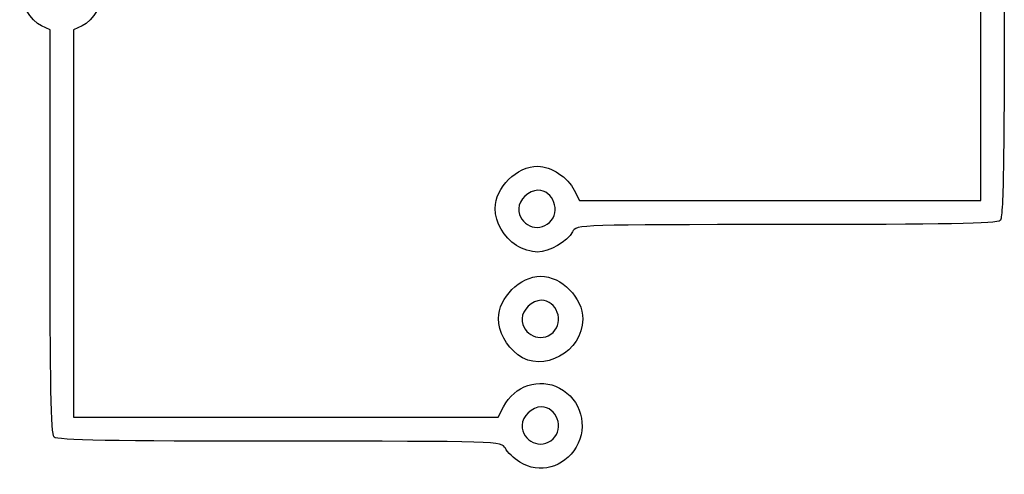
# Model space of a CAD drawing. Header units: millimetres. Extents: x 13 to 91, y 16 to 144.
# Tile 2 of 16: x 17 to 40, y 36 to 46. Entities that reach past the tile are written whole.
import ezdxf

# ---------------------------------------------------------------- set-up
doc = ezdxf.new("R2010")
doc.units = ezdxf.units.MM
doc.layers.add('Layer_1', color=7, linetype='CONTINUOUS')

msp = doc.modelspace()

# ---------------------------------------------------------------- linework, layer by layer
at = {"layer": 'Layer_1', "color": 7}
for points in [[(29.937906, 42.295792), (30.063152, 42.048515), (34.794947, 42.048515), (39.526742, 42.048515), (39.526742, 47.315356), (39.526742, 52.582197), (39.327658, 52.674806)], [(17.568099, 41.320663), (17.568099, 46.083885), (17.369015, 46.176494)], [(18.324105, 46.176494), (18.125021, 46.083885), (18.125021, 41.50749), (18.125021, 36.931094), (23.135277, 36.931094), (28.145533, 36.931094), (28.270779, 37.178371)], [(29.436209, 38.933793), (29.436209, 38.933443)], [(28.604863, 38.404221), (28.604863, 38.403872)]]:
    msp.add_lwpolyline(points, dxfattribs=at)
for points in [[(29.356649, 41.533118)], [(28.571173, 40.989249)], [(29.436209, 36.415697)], [(28.651948, 35.871073)]]:
    msp.add_lwpolyline(points, close=True, dxfattribs=at)
for points in [[(17.369015, 46.176494), (17.11254, 46.295804), (16.852651, 46.732466), (16.852651, 47.044092)], [(18.840469, 47.044092), (18.840469, 46.732466), (18.58058, 46.295804), (18.324105, 46.176494)], [(40.083664, 47.12853), (40.083664, 42.995092), (40.060552, 41.651265), (39.988191, 41.577387)], [(28.070356, 41.861713), (28.071004, 42.357347), (28.580571, 42.861186), (29.080501, 42.860503)], [(29.080501, 42.860503), (29.384025, 42.860089), (29.786282, 42.595153), (29.937906, 42.295792)], [(29.078386, 42.292202), (28.865466, 42.292202), (28.626981, 42.063632), (28.626981, 41.85956)], [(29.356649, 41.533118), (29.62891, 41.784675), (29.442864, 42.292202), (29.078386, 42.292202)], [(28.571173, 40.989249), (28.277599, 41.172006), (28.069927, 41.533792), (28.070356, 41.861713)], [(28.626981, 41.85956), (28.626981, 41.47023), (29.072748, 41.270805), (29.356649, 41.533118)], [(34.938911, 41.479913), (30.023502, 41.479913), (29.984427, 41.478288), (29.897667, 41.313109)], [(39.988191, 41.577387), (39.915983, 41.503631), (38.685793, 41.479913), (34.938911, 41.479913)], [(17.663571, 36.459967), (17.591486, 36.53356), (17.568099, 37.724238), (17.568099, 41.320663)], [(29.897667, 41.313109), (29.774558, 41.078252), (29.347032, 40.830691), (29.064562, 40.830691)], [(29.064562, 40.830691), (28.933288, 40.830691), (28.711263, 40.90201), (28.571173, 40.989249)], [(28.149916, 39.262388), (28.150554, 39.750354), (28.65918, 40.261479), (29.144123, 40.261479)], [(29.144123, 40.261479), (29.636569, 40.261479), (30.138031, 39.749193), (30.138031, 39.246118)], [(29.157946, 39.692877), (28.945026, 39.692877), (28.706541, 39.464307), (28.706541, 39.260235)], [(29.436209, 38.933443), (29.70847, 39.185351), (29.522424, 39.692877), (29.157946, 39.692877)], [(28.604863, 38.403872), (28.334294, 38.610274), (28.149519, 38.958811), (28.149916, 39.262388)], [(30.138031, 39.246118), (30.138031, 38.480154), (29.189269, 37.959168), (28.604863, 38.404221)], [(28.706541, 39.260235), (28.706541, 38.870905), (29.152309, 38.67148), (29.436209, 38.933793)], [(28.270779, 37.178371), (28.52196, 37.67429), (29.110449, 37.870344), (29.589173, 37.6176)], [(29.589173, 37.6176), (30.093308, 37.351429), (30.273945, 36.711914), (29.982726, 36.224281)], [(29.157946, 37.174781), (28.945026, 37.174781), (28.706541, 36.946211), (28.706541, 36.74214)], [(29.436209, 36.415697), (29.70847, 36.667255), (29.522424, 37.174781), (29.157946, 37.174781)], [(28.706541, 36.74214), (28.706541, 36.352809), (29.152309, 36.153384), (29.436209, 36.415697)], [(22.991312, 36.362492), (19.02785, 36.362492), (17.735892, 36.38613), (17.663571, 36.459967)], [(28.311018, 36.195688), (28.224182, 36.361347), (28.187602, 36.362492), (22.991312, 36.362492)], [(28.651948, 35.871073), (28.512527, 35.957866), (28.359108, 36.103948), (28.311018, 36.195688)], [(29.982726, 36.224281), (29.688612, 35.731806), (29.118664, 35.580534), (28.651948, 35.871073)]]:
    msp.add_open_spline(points, degree=3, dxfattribs=at)

doc.saveas('drawing.dxf')
